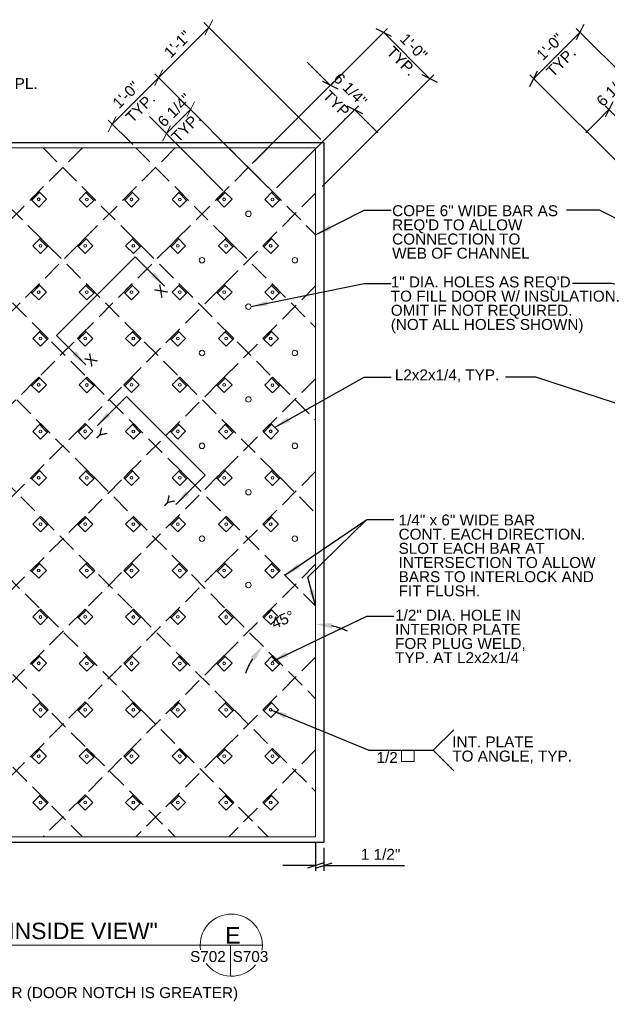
# Model space of a CAD drawing. Header units: inches. Extents: x 89 to 878, y -58 to 124.
# Tile 5 of 7: x 562 to 670, y -56 to 124. Entities that reach past the tile are written whole.
import ezdxf
from ezdxf.enums import TextEntityAlignment as Align

# ---------------------------------------------------------------- set-up
doc = ezdxf.new("R2010")
doc.units = ezdxf.units.IN
doc.header["$LTSCALE"] = 10
doc.header["$MEASUREMENT"] = 0
doc.linetypes.add('DGN Style 3', pattern=[0.501567, 0.358262, -0.143305])
for name, color, linetype, lineweight in [('G-ANN-TTLB', 7, 'Continuous', 0), ('G-ANNO-DIM', 1, 'Continuous', 0), ('G-ANNO-TEXT', 7, 'Continuous', 0), ('S-BRAC-DIA~', 5, 'Continuous', 30)]:
    doc.layers.add(name, color=color, linetype=linetype, lineweight=lineweight)
doc.styles.add("1 2 1'-0", font='arial.ttf', dxfattribs={"height": 3})
doc.styles.add("3 4 1'-0", font='arial.ttf', dxfattribs={"height": 2})
doc.dimstyles.new("3 4 1'-0", dxfattribs={"dimtxt": 2, "dimasz": 3, "dimexe": 1, "dimexo": 1, "dimgap": 1, "dimtad": 1, "dimdec": 4, "dimzin": 15, "dimdsep": 46, "dimlunit": 4, "dimtxsty": "3 4 1'-0", "dimblk": '_Oblique_0.3', "dimcen": 0.09, "dimadec": 4, "dimazin": 3, "dimtfac": 1, "dimtdec": 4, "dimtofl": 0, "dimtmove": 0, "dimatfit": 3, "dimfxl": 1, "dimfrac": 2, "dimtzin": 15, "dimarcsym": 0})

# ---------------------------------------------------------------- blocks, each defined once
blk = doc.blocks.new('*D45')
at = {"layer": 'Defpoints', "color": 0, "lineweight": 0, "transparency": 16777216}
for p in [(539.88, 75.85), (616.25, 75.85), (612.72, 12.65), (616.25, -0.52)]:
    blk.add_point(p, dxfattribs=at)
at = {"layer": 'G-ANNO-DIM', "color": 0, "lineweight": -2, "transparency": 16777216}
for start, end in [(64.7316, 77.3658), (147.6342, 160.2684)]:
    blk.add_arc((616.25, -0.52), 13.63, start, end, dxfattribs=at)
at = {"layer": 'G-ANNO-DIM', "color": 0, "lineweight": 0, "transparency": 16777216}
for points in [[(619.17, 12.29), (619.28, 13.28), (616.25, 13.11)], [(604.34, 7.09), (605.12, 6.47), (606.61, 9.12)]]:
    blk.add_solid(points, dxfattribs=at)
at = {"layer": 'G-ANNO-DIM', "color": 0, "transparency": 16777216, "insert": (610.26, 13.94), "char_height": 2, "attachment_point": 5, "rotation": 22.5, "style": "3 4 1'-0"}
blk.add_mtext('45°', dxfattribs=at)
blk = doc.blocks.new('_Oblique_0.3')
at = {"color": 0, "linetype": 'ByBlock', "lineweight": -2}
for p, q in [((0, 0), (-1, 0)), ((0.5, 0.167), (-0.5, -0.167))]:
    blk.add_line(p, q, dxfattribs=at)
blk = doc.blocks.new('*D46')
at = {"layer": 'Defpoints', "color": 0, "lineweight": 0, "transparency": 16777216}
for p in [(637.15, 112.85), (607.83, 100.5), (616.72, 92.42)]:
    blk.add_point(p, dxfattribs=at)
at = {"layer": 'G-ANNO-DIM', "color": 0, "lineweight": -2, "transparency": 16777216}
for p, q in [((608.53, 101.21), (629.37, 122.05)), ((630.79, 119.22), (635.03, 114.97)), ((617.43, 93.13), (637.86, 113.56))]:
    blk.add_line(p, q, dxfattribs=at)
at = {"layer": 'G-ANNO-DIM', "color": 0, "lineweight": -2, "transparency": 16777216, "xscale": 3, "yscale": 3, "zscale": 3}
for p, rotation in [((628.66, 121.34), 135.0000000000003), ((637.15, 112.85), 315.0000000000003)]:
    blk.add_blockref('_Oblique_0.3', p, dxfattribs=dict(at, rotation=rotation))
at = {"layer": 'G-ANNO-DIM', "color": 0, "transparency": 16777216, "insert": (634.18, 118.68), "char_height": 2, "attachment_point": 5, "rotation": 315, "style": "3 4 1'-0"}
blk.add_mtext('1\'-0"', dxfattribs=at)
blk = doc.blocks.new('*D47')
at = {"layer": 'Defpoints', "color": 0, "lineweight": 0, "transparency": 16777216}
for p in [(616.25, -25.79), (617.75, -26.79), (617.75, -31.04)]:
    blk.add_point(p, dxfattribs=at)
at = {"layer": 'G-ANNO-DIM', "color": 0, "lineweight": -2, "transparency": 16777216}
for p, q in [((616.25, -26.79), (616.25, -32.04)), ((617.75, -27.79), (617.75, -32.04)), ((613.25, -31.04), (610.25, -31.04)), ((620.75, -31.04), (632.52, -31.04))]:
    blk.add_line(p, q, dxfattribs=at)
at = {"layer": 'G-ANNO-DIM', "color": 0, "lineweight": -2, "transparency": 16777216, "xscale": 3, "yscale": 3, "zscale": 3}
blk.add_blockref('_Oblique_0.3', (616.25, -31.04), dxfattribs=at)
at = {"layer": 'G-ANNO-DIM', "color": 0, "lineweight": -2, "transparency": 16777216, "xscale": 3, "yscale": 3, "zscale": 3, "rotation": 180}
blk.add_blockref('_Oblique_0.3', (617.75, -31.04), dxfattribs=at)
at = {"layer": 'G-ANNO-DIM', "color": 0, "lineweight": 0, "transparency": 16777216, "insert": (628.13, -29.01), "char_height": 2, "attachment_point": 5, "style": "3 4 1'-0"}
blk.add_mtext('1 1/2"', dxfattribs=at)
blk = doc.blocks.new('*D49')
at = {"layer": 'Defpoints', "color": 0, "lineweight": 0, "transparency": 16777216}
for p in [(618.96, 111.62), (603.96, 96.61), (608.38, 92.19)]:
    blk.add_point(p, dxfattribs=at)
at = {"layer": 'G-ANNO-DIM', "color": 0, "lineweight": -2, "transparency": 16777216}
for p, q in [((616.84, 113.74), (614.72, 115.86)), ((604.66, 97.32), (619.67, 112.32)), ((609.08, 92.9), (624.09, 107.9)), ((625.5, 105.08), (627.63, 102.95))]:
    blk.add_line(p, q, dxfattribs=at)
at = {"layer": 'G-ANNO-DIM', "color": 0, "lineweight": -2, "transparency": 16777216, "xscale": 3, "yscale": 3, "zscale": 3}
for p, rotation in [((618.96, 111.62), 315.0000000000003), ((623.38, 107.2), 135.0000000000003)]:
    blk.add_blockref('_Oblique_0.3', p, dxfattribs=dict(at, rotation=rotation))
at = {"layer": 'G-ANNO-DIM', "color": 0, "lineweight": 0, "transparency": 16777216, "insert": (622.61, 110.84), "char_height": 2, "attachment_point": 5, "rotation": 315, "style": "3 4 1'-0"}
blk.add_mtext('6 1/4"', dxfattribs=at)
blk = doc.blocks.new('*D50')
at = {"layer": 'Defpoints', "color": 0, "lineweight": 0, "transparency": 16777216}
for p in [(656.12, 112.85), (685.45, 100.5), (676.55, 92.42)]:
    blk.add_point(p, dxfattribs=at)
at = {"layer": 'G-ANNO-DIM', "color": 0, "lineweight": -2, "transparency": 16777216}
for p, q in [((684.74, 101.21), (663.9, 122.05)), ((662.49, 119.22), (658.24, 114.97)), ((675.85, 93.13), (655.42, 113.56))]:
    blk.add_line(p, q, dxfattribs=at)
at = {"layer": 'G-ANNO-DIM', "color": 0, "lineweight": -2, "transparency": 16777216, "xscale": 3, "yscale": 3, "zscale": 3}
for p, rotation in [((664.61, 121.34), 44.99999999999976), ((656.12, 112.85), 224.9999999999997)]:
    blk.add_blockref('_Oblique_0.3', p, dxfattribs=dict(at, rotation=rotation))
at = {"layer": 'G-ANNO-DIM', "color": 0, "transparency": 16777216, "insert": (659.09, 118.68), "char_height": 2, "attachment_point": 5, "rotation": 45, "style": "3 4 1'-0"}
blk.add_mtext('1\'-0"', dxfattribs=at)
blk = doc.blocks.new('*D51')
at = {"layer": 'Defpoints', "color": 0, "lineweight": 0, "transparency": 16777216}
for p in [(674.31, 111.62), (689.32, 96.61), (684.9, 92.19)]:
    blk.add_point(p, dxfattribs=at)
at = {"layer": 'G-ANNO-DIM', "color": 0, "lineweight": -2, "transparency": 16777216}
for p, q in [((676.43, 113.74), (678.55, 115.86)), ((688.61, 97.32), (673.6, 112.32)), ((684.19, 92.9), (669.18, 107.9)), ((667.77, 105.08), (665.65, 102.95))]:
    blk.add_line(p, q, dxfattribs=at)
at = {"layer": 'G-ANNO-DIM', "color": 0, "lineweight": -2, "transparency": 16777216, "xscale": 3, "yscale": 3, "zscale": 3}
for p, rotation in [((674.31, 111.62), 224.9999999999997), ((669.89, 107.2), 44.99999999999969)]:
    blk.add_blockref('_Oblique_0.3', p, dxfattribs=dict(at, rotation=rotation))
at = {"layer": 'G-ANNO-DIM', "color": 0, "lineweight": 0, "transparency": 16777216, "insert": (670.66, 110.84), "char_height": 2, "attachment_point": 5, "rotation": 45, "style": "3 4 1'-0"}
blk.add_mtext('6 1/4"', dxfattribs=at)

msp = doc.modelspace()

# ---------------------------------------------------------------- linework, layer by layer
at = {"layer": 'G-ANN-TTLB', "color": 7, "linetype": 'Continuous', "lineweight": 13}
msp.add_line((494.32744, -45.60722), (606.51414, -45.60722), dxfattribs=at)
at = {"layer": 'G-ANN-TTLB', "color": 7, "linetype": 'Continuous', "lineweight": 0}
for radius, start, end in [(5.68325, 0, 180), (5.68426, 180, 188.8691645), (5.68426, 350.56955, 0), (5.68426, 215.7518704, 321.0245309)]:
    msp.add_arc((600.8309, -45.60722), radius, start, end, dxfattribs=at)
at = {"layer": 'G-ANNO-DIM'}
for p, q in [((617.22103, 101.72911), (595.82053, 123.12961)), ((597.43679, 123.63467), (596.02258, 120.80624)), ((596.72969, 122.22045), (587.5373, 113.02807)), ((586.83019, 111.61385), (588.24441, 114.44228)), ((588.24441, 114.44228), (586.83019, 111.61385)), ((607.59594, 92.96942), (586.83019, 113.73517)), ((587.5373, 113.02807), (579.05202, 104.54278)), ((579.75913, 105.957), (578.34491, 103.12857)), ((582.81098, 100.78382), (578.34491, 105.24989)), ((581.65431, 54.75158), (596.06631, 40.33959))]:
    msp.add_line(p, q, dxfattribs=at)
at = {"layer": 'G-ANNO-DIM', "lineweight": 0}
for p, q in [((594.1041, 108.61601), (592.68185, 105.79161)), ((593.39298, 107.20381), (588.98593, 102.82175)), ((599.25674, 92.39206), (585.8995, 105.95593)), ((588.27481, 101.40955), (589.69706, 104.23395)), ((568.8573, 65.88513), (583.26929, 80.29712))]:
    msp.add_line(p, q, dxfattribs=at)
at = {"layer": 'G-ANNO-DIM', "color": 30, "linetype": 'DGN Style 3'}
for p, q in [((590.58249, 100.2047), (472.24544, -18.13235)), ((573.61193, 100.2047), (472.24544, -1.16178)), ((607.55305, 100.2047), (481.56055, -25.7878)), ((616.24544, 91.92653), (498.53111, -25.7878)), ((616.24544, 74.95597), (515.50168, -25.7878)), ((616.24544, 57.9854), (532.47224, -25.7878)), ((616.24544, 41.01484), (549.4428, -25.7878)), ((616.24544, 24.04428), (566.41336, -25.7878)), ((616.24544, 7.07371), (583.38393, -25.7878)), ((616.24544, -9.89685), (600.35449, -25.7878))]:
    msp.add_line(p, q, dxfattribs=at)
at = {"layer": 'G-ANNO-DIM', "linetype": 'DGN Style 3'}
for p, q in [((481.56672, 100.2047), (607.55922, -25.7878)), ((498.53729, 100.2047), (616.24544, -17.50345)), ((515.50785, 100.2047), (616.24544, -0.53289)), ((532.47841, 100.2047), (616.24544, 16.43768)), ((549.44897, 100.2047), (616.24544, 33.40824)), ((566.41954, 100.2047), (616.24544, 50.3788)), ((583.3901, 100.2047), (616.24544, 67.34936)), ((606.1493, 94.41606), (600.36066, 100.2047)), ((600.36066, 100.2047), (616.24544, 84.31993)), ((472.24544, 92.55542), (590.58866, -25.7878)), ((472.24544, 75.58486), (573.6181, -25.7878))]:
    msp.add_line(p, q, dxfattribs=at)
at = {"layer": 'G-ANNO-DIM', "color": 3}
for p, q in [((564.37144, 90.61066), (565.78565, 92.02488)), ((574.25837, 92.01231), (575.67259, 90.5981)), ((581.342, 90.61066), (582.75622, 92.02488)), ((591.22893, 92.01231), (592.64315, 90.5981)), ((598.31257, 90.61066), (599.72678, 92.02488)), ((608.1995, 92.01231), (609.61371, 90.5981)), ((565.77309, 83.52703), (567.1873, 82.11282)), ((572.85672, 82.12538), (574.27093, 83.5396)), ((582.74365, 83.52703), (584.15787, 82.11282)), ((589.82728, 82.12538), (591.2415, 83.5396)), ((599.71422, 83.52703), (601.12843, 82.11282)), ((606.79785, 82.12538), (608.21206, 83.5396)), ((564.37144, 73.6401), (565.78565, 75.05432)), ((574.25837, 75.04175), (575.67259, 73.62754)), ((581.342, 73.6401), (582.75622, 75.05432)), ((591.22893, 75.04175), (592.64315, 73.62754)), ((598.31257, 73.6401), (599.72678, 75.05432)), ((608.1995, 75.04175), (609.61371, 73.62754)), ((565.77309, 66.55647), (567.1873, 65.14226)), ((572.85672, 65.15482), (574.27093, 66.56903)), ((582.74365, 66.55647), (584.15787, 65.14226)), ((589.82728, 65.15482), (591.2415, 66.56903)), ((599.71422, 66.55647), (601.12843, 65.14226)), ((606.79785, 65.15482), (608.21206, 66.56903)), ((564.37144, 56.66954), (565.78565, 58.08375)), ((574.25837, 58.07119), (575.67259, 56.65698)), ((581.342, 56.66954), (582.75622, 58.08375)), ((591.2415, 58.08375), (592.65571, 56.66954)), ((598.31257, 56.66954), (599.72678, 58.08375)), ((608.18693, 58.05863), (609.60115, 56.64441)), ((565.77309, 49.58591), (567.1873, 48.17169)), ((572.85672, 48.18426), (574.27093, 49.59847)), ((582.74365, 49.58591), (584.15787, 48.17169)), ((589.82728, 48.18426), (591.2415, 49.59847)), ((599.71422, 49.58591), (601.12843, 48.17169)), ((606.79785, 48.18426), (608.21206, 49.59847)), ((564.37144, 39.69898), (565.78565, 41.11319)), ((574.25837, 41.10063), (575.67259, 39.68641)), ((581.342, 39.69898), (582.75622, 41.11319)), ((591.22893, 41.10063), (592.64315, 39.68641)), ((598.31257, 39.69898), (599.72678, 41.11319)), ((608.1995, 41.10063), (609.61371, 39.68641)), ((565.77309, 32.61535), (567.1873, 31.20113)), ((572.85672, 31.21369), (574.27093, 32.62791)), ((582.74365, 32.61535), (584.15787, 31.20113)), ((589.82728, 31.21369), (591.2415, 32.62791)), ((599.71422, 32.61535), (601.12843, 31.20113)), ((606.79785, 31.21369), (608.21206, 32.62791)), ((564.37144, 22.72841), (565.78565, 24.14263)), ((574.25837, 24.13006), (575.67259, 22.71585)), ((581.342, 22.72841), (582.75622, 24.14263)), ((591.22893, 24.13006), (592.64315, 22.71585)), ((598.31257, 22.72841), (599.72678, 24.14263)), ((608.1995, 24.13006), (609.61371, 22.71585)), ((565.77309, 15.64478), (567.1873, 14.23057)), ((572.85672, 14.24313), (574.27093, 15.65735)), ((582.74365, 15.64478), (584.15787, 14.23057)), ((589.82728, 14.24313), (591.2415, 15.65735)), ((599.71422, 15.64478), (601.12843, 14.23057)), ((606.79785, 14.24313), (608.21206, 15.65735)), ((564.37144, 5.75785), (565.78565, 7.17206)), ((574.25837, 7.1595), (575.67259, 5.74529)), ((581.342, 5.75785), (582.75622, 7.17206)), ((591.22893, 7.1595), (592.64315, 5.74529)), ((598.31257, 5.75785), (599.72678, 7.17206)), ((608.1995, 7.1595), (609.61371, 5.74529)), ((565.77309, -1.32578), (567.1873, -2.73999)), ((572.85672, -2.72743), (574.27093, -1.31322)), ((582.74365, -1.32578), (584.15787, -2.73999)), ((589.82728, -2.72743), (591.2415, -1.31322)), ((599.71422, -1.32578), (601.12843, -2.73999)), ((606.79785, -2.72743), (608.21206, -1.31322)), ((564.37144, -11.21271), (565.78565, -9.7985)), ((574.25837, -9.81106), (575.67259, -11.22528)), ((581.342, -11.21271), (582.75622, -9.7985)), ((591.22893, -9.81106), (592.64315, -11.22528)), ((598.31257, -11.21271), (599.72678, -9.7985)), ((608.1995, -9.81106), (609.61371, -11.22528)), ((565.77309, -18.29634), (567.1873, -19.71056)), ((572.85672, -19.69799), (574.27093, -18.28378)), ((582.74365, -18.29634), (584.15787, -19.71056)), ((589.82728, -19.69799), (591.2415, -18.28378)), ((599.71422, -18.29634), (601.12843, -19.71056)), ((606.79785, -19.69799), (608.21206, -18.28378))]:
    msp.add_line(p, q, dxfattribs=at)
at = {"layer": 'G-ANNO-DIM', "color": 3, "flags": 128}
for points in [[(564.19466, 90.78744), (565.60888, 92.20165), (567.02309, 90.78744), (565.60888, 89.37323), (564.19466, 90.78744)], [(574.43515, 92.18909), (575.84936, 90.77488), (574.43515, 89.36066), (573.02093, 90.77488), (574.43515, 92.18909)], [(581.16523, 90.78744), (582.57944, 92.20165), (583.99365, 90.78744), (582.57944, 89.37323), (581.16523, 90.78744)], [(591.40571, 92.18909), (592.81992, 90.77488), (591.40571, 89.36066), (589.9915, 90.77488), (591.40571, 92.18909)], [(598.13579, 90.78744), (599.55, 92.20165), (600.96422, 90.78744), (599.55, 89.37323), (598.13579, 90.78744)], [(608.37627, 92.18909), (609.79049, 90.77488), (608.37627, 89.36066), (606.96206, 90.77488), (608.37627, 92.18909)], [(565.94987, 83.70381), (567.36408, 82.2896), (565.94987, 80.87538), (564.53565, 82.2896), (565.94987, 83.70381)], [(572.67994, 82.30216), (574.09416, 83.71637), (575.50837, 82.30216), (574.09416, 80.88795), (572.67994, 82.30216)], [(582.92043, 83.70381), (584.33464, 82.2896), (582.92043, 80.87538), (581.50622, 82.2896), (582.92043, 83.70381)], [(589.65051, 82.30216), (591.06472, 83.71637), (592.47893, 82.30216), (591.06472, 80.88795), (589.65051, 82.30216)], [(599.89099, 83.70381), (601.30521, 82.2896), (599.89099, 80.87538), (598.47678, 82.2896), (599.89099, 83.70381)], [(606.62107, 82.30216), (608.03528, 83.71637), (609.4495, 82.30216), (608.03528, 80.88795), (606.62107, 82.30216)], [(564.19466, 73.81688), (565.60888, 75.23109), (567.02309, 73.81688), (565.60888, 72.40266), (564.19466, 73.81688)], [(574.43515, 75.21853), (575.84936, 73.80432), (574.43515, 72.3901), (573.02093, 73.80432), (574.43515, 75.21853)], [(581.16523, 73.81688), (582.57944, 75.23109), (583.99365, 73.81688), (582.57944, 72.40266), (581.16523, 73.81688)], [(591.40571, 75.21853), (592.81992, 73.80432), (591.40571, 72.3901), (589.9915, 73.80432), (591.40571, 75.21853)], [(598.13579, 73.81688), (599.55, 75.23109), (600.96422, 73.81688), (599.55, 72.40266), (598.13579, 73.81688)], [(608.37627, 75.21853), (609.79049, 73.80432), (608.37627, 72.3901), (606.96206, 73.80432), (608.37627, 75.21853)], [(565.94987, 66.73325), (567.36408, 65.31903), (565.94987, 63.90482), (564.53565, 65.31903), (565.94987, 66.73325)], [(572.67994, 65.3316), (574.09416, 66.74581), (575.50837, 65.3316), (574.09416, 63.91738), (572.67994, 65.3316)], [(582.92043, 66.73325), (584.33464, 65.31903), (582.92043, 63.90482), (581.50622, 65.31903), (582.92043, 66.73325)], [(589.65051, 65.3316), (591.06472, 66.74581), (592.47893, 65.3316), (591.06472, 63.91738), (589.65051, 65.3316)], [(599.89099, 66.73325), (601.30521, 65.31903), (599.89099, 63.90482), (598.47678, 65.31903), (599.89099, 66.73325)], [(606.62107, 65.3316), (608.03528, 66.74581), (609.4495, 65.3316), (608.03528, 63.91738), (606.62107, 65.3316)], [(564.19466, 56.84632), (565.60888, 58.26053), (567.02309, 56.84632), (565.60888, 55.4321), (564.19466, 56.84632)], [(574.43515, 58.24797), (575.84936, 56.83375), (574.43515, 55.41954), (573.02093, 56.83375), (574.43515, 58.24797)], [(581.16523, 56.84632), (582.57944, 58.26053), (583.99365, 56.84632), (582.57944, 55.4321), (581.16523, 56.84632)], [(591.41827, 58.26053), (592.83249, 56.84632), (591.41827, 55.4321), (590.00406, 56.84632), (591.41827, 58.26053)], [(598.13579, 56.84632), (599.55, 58.26053), (600.96422, 56.84632), (599.55, 55.4321), (598.13579, 56.84632)], [(608.36371, 58.2354), (609.77792, 56.82119), (608.36371, 55.40698), (606.9495, 56.82119), (608.36371, 58.2354)], [(565.94987, 49.76268), (567.36408, 48.34847), (565.94987, 46.93426), (564.53565, 48.34847), (565.94987, 49.76268)], [(572.67994, 48.36103), (574.09416, 49.77525), (575.50837, 48.36103), (574.09416, 46.94682), (572.67994, 48.36103)], [(582.92043, 49.76268), (584.33464, 48.34847), (582.92043, 46.93426), (581.50622, 48.34847), (582.92043, 49.76268)], [(589.65051, 48.36103), (591.06472, 49.77525), (592.47893, 48.36103), (591.06472, 46.94682), (589.65051, 48.36103)], [(599.89099, 49.76268), (601.30521, 48.34847), (599.89099, 46.93426), (598.47678, 48.34847), (599.89099, 49.76268)], [(606.62107, 48.36103), (608.03528, 49.77525), (609.4495, 48.36103), (608.03528, 46.94682), (606.62107, 48.36103)], [(564.19466, 39.87575), (565.60888, 41.28997), (567.02309, 39.87575), (565.60888, 38.46154), (564.19466, 39.87575)], [(574.43515, 41.2774), (575.84936, 39.86319), (574.43515, 38.44898), (573.02093, 39.86319), (574.43515, 41.2774)], [(581.16523, 39.87575), (582.57944, 41.28997), (583.99365, 39.87575), (582.57944, 38.46154), (581.16523, 39.87575)], [(591.40571, 41.2774), (592.81992, 39.86319), (591.40571, 38.44898), (589.9915, 39.86319), (591.40571, 41.2774)], [(598.13579, 39.87575), (599.55, 41.28997), (600.96422, 39.87575), (599.55, 38.46154), (598.13579, 39.87575)], [(608.37627, 41.2774), (609.79049, 39.86319), (608.37627, 38.44898), (606.96206, 39.86319), (608.37627, 41.2774)], [(565.94987, 32.79212), (567.36408, 31.37791), (565.94987, 29.96369), (564.53565, 31.37791), (565.94987, 32.79212)], [(572.67994, 31.39047), (574.09416, 32.80469), (575.50837, 31.39047), (574.09416, 29.97626), (572.67994, 31.39047)], [(582.92043, 32.79212), (584.33464, 31.37791), (582.92043, 29.96369), (581.50622, 31.37791), (582.92043, 32.79212)], [(589.65051, 31.39047), (591.06472, 32.80469), (592.47893, 31.39047), (591.06472, 29.97626), (589.65051, 31.39047)], [(599.89099, 32.79212), (601.30521, 31.37791), (599.89099, 29.96369), (598.47678, 31.37791), (599.89099, 32.79212)], [(606.62107, 31.39047), (608.03528, 32.80469), (609.4495, 31.39047), (608.03528, 29.97626), (606.62107, 31.39047)], [(564.19466, 22.90519), (565.60888, 24.3194), (567.02309, 22.90519), (565.60888, 21.49098), (564.19466, 22.90519)], [(574.43515, 24.30684), (575.84936, 22.89263), (574.43515, 21.47841), (573.02093, 22.89263), (574.43515, 24.30684)], [(581.16523, 22.90519), (582.57944, 24.3194), (583.99365, 22.90519), (582.57944, 21.49098), (581.16523, 22.90519)], [(591.40571, 24.30684), (592.81992, 22.89263), (591.40571, 21.47841), (589.9915, 22.89263), (591.40571, 24.30684)], [(598.13579, 22.90519), (599.55, 24.3194), (600.96422, 22.90519), (599.55, 21.49098), (598.13579, 22.90519)], [(608.37627, 24.30684), (609.79049, 22.89263), (608.37627, 21.47841), (606.96206, 22.89263), (608.37627, 24.30684)], [(565.94987, 15.82156), (567.36408, 14.40735), (565.94987, 12.99313), (564.53565, 14.40735), (565.94987, 15.82156)], [(572.67994, 14.41991), (574.09416, 15.83412), (575.50837, 14.41991), (574.09416, 13.0057), (572.67994, 14.41991)], [(582.92043, 15.82156), (584.33464, 14.40735), (582.92043, 12.99313), (581.50622, 14.40735), (582.92043, 15.82156)], [(589.65051, 14.41991), (591.06472, 15.83412), (592.47893, 14.41991), (591.06472, 13.0057), (589.65051, 14.41991)], [(599.89099, 15.82156), (601.30521, 14.40735), (599.89099, 12.99313), (598.47678, 14.40735), (599.89099, 15.82156)], [(606.62107, 14.41991), (608.03528, 15.83412), (609.4495, 14.41991), (608.03528, 13.0057), (606.62107, 14.41991)], [(564.19466, 5.93463), (565.60888, 7.34884), (567.02309, 5.93463), (565.60888, 4.52041), (564.19466, 5.93463)], [(574.43515, 7.33628), (575.84936, 5.92206), (574.43515, 4.50785), (573.02093, 5.92206), (574.43515, 7.33628)], [(581.16523, 5.93463), (582.57944, 7.34884), (583.99365, 5.93463), (582.57944, 4.52041), (581.16523, 5.93463)], [(591.40571, 7.33628), (592.81992, 5.92206), (591.40571, 4.50785), (589.9915, 5.92206), (591.40571, 7.33628)], [(598.13579, 5.93463), (599.55, 7.34884), (600.96422, 5.93463), (599.55, 4.52041), (598.13579, 5.93463)], [(608.37627, 7.33628), (609.79049, 5.92206), (608.37627, 4.50785), (606.96206, 5.92206), (608.37627, 7.33628)], [(565.94987, -1.149), (567.36408, -2.56322), (565.94987, -3.97743), (564.53565, -2.56322), (565.94987, -1.149)], [(572.67994, -2.55065), (574.09416, -1.13644), (575.50837, -2.55065), (574.09416, -3.96487), (572.67994, -2.55065)], [(582.92043, -1.149), (584.33464, -2.56322), (582.92043, -3.97743), (581.50622, -2.56322), (582.92043, -1.149)], [(589.65051, -2.55065), (591.06472, -1.13644), (592.47893, -2.55065), (591.06472, -3.96487), (589.65051, -2.55065)], [(599.89099, -1.149), (601.30521, -2.56322), (599.89099, -3.97743), (598.47678, -2.56322), (599.89099, -1.149)], [(606.62107, -2.55065), (608.03528, -1.13644), (609.4495, -2.55065), (608.03528, -3.96487), (606.62107, -2.55065)], [(564.19466, -11.03594), (565.60888, -9.62172), (567.02309, -11.03594), (565.60888, -12.45015), (564.19466, -11.03594)], [(574.43515, -9.63428), (575.84936, -11.0485), (574.43515, -12.46271), (573.02093, -11.0485), (574.43515, -9.63428)], [(581.16523, -11.03594), (582.57944, -9.62172), (583.99365, -11.03594), (582.57944, -12.45015), (581.16523, -11.03594)], [(591.40571, -9.63428), (592.81992, -11.0485), (591.40571, -12.46271), (589.9915, -11.0485), (591.40571, -9.63428)], [(598.13579, -11.03594), (599.55, -9.62172), (600.96422, -11.03594), (599.55, -12.45015), (598.13579, -11.03594)], [(608.37627, -9.63428), (609.79049, -11.0485), (608.37627, -12.46271), (606.96206, -11.0485), (608.37627, -9.63428)], [(565.94987, -18.11957), (567.36408, -19.53378), (565.94987, -20.94799), (564.53565, -19.53378), (565.94987, -18.11957)], [(572.67994, -19.52122), (574.09416, -18.107), (575.50837, -19.52122), (574.09416, -20.93543), (572.67994, -19.52122)], [(582.92043, -18.11957), (584.33464, -19.53378), (582.92043, -20.94799), (581.50622, -19.53378), (582.92043, -18.11957)], [(589.65051, -19.52122), (591.06472, -18.107), (592.47893, -19.52122), (591.06472, -20.93543), (589.65051, -19.52122)], [(599.89099, -18.11957), (601.30521, -19.53378), (599.89099, -20.94799), (598.47678, -19.53378), (599.89099, -18.11957)], [(606.62107, -19.52122), (608.03528, -18.107), (609.4495, -19.52122), (608.03528, -20.93543), (606.62107, -19.52122)]]:
    msp.add_lwpolyline(points, close=True, dxfattribs=at)
at = {"layer": 'G-ANNO-DIM'}
for centre in [(603.96942, 88.13579), (595.48414, 79.65051), (612.4547, 79.65051), (603.96942, 71.16523), (595.48414, 62.67995), (612.4547, 62.67995), (603.96942, 54.19467), (595.48414, 45.70938), (612.4547, 45.70938), (603.96942, 37.2241), (595.48414, 28.73882), (612.4547, 28.73882), (603.96942, 20.25354)]:
    msp.add_circle(centre, 0.5, dxfattribs=at)
at = {"layer": 'G-ANNO-TEXT'}
for p, q in [((472.24544, 100.2047), (616.24544, 100.2047)), ((616.24544, 100.2047), (616.24544, -25.7878)), ((631.96391, -9.96622), (631.96391, -12.03115)), ((634.29836, -9.96622), (634.29836, -12.03115)), ((472.24544, -25.7878), (616.24544, -25.7878)), ((600.65581, -45.60722), (600.65581, -51.28878))]:
    msp.add_line(p, q, dxfattribs=at)
at = {"layer": 'G-ANNO-TEXT', "linetype": 'Continuous', "lineweight": 0}
for p, q in [((637.75856, -9.96249), (641.49397, -6.22708)), ((637.75856, -9.96249), (641.49397, -13.6979)), ((631.96391, -12.03115), (634.29836, -12.03115))]:
    msp.add_line(p, q, dxfattribs=at)
at = {"layer": 'G-ANNO-TEXT', "lineweight": 0}
for centre in [(565.60888, 90.78744), (574.43515, 90.77488), (582.57944, 90.78744), (591.40571, 90.77488), (599.55, 90.78744), (608.37627, 90.77488), (565.94987, 82.2896), (574.09416, 82.30216), (582.92043, 82.2896), (591.06472, 82.30216), (599.89099, 82.2896), (608.03528, 82.30216), (565.60888, 73.81688), (574.43515, 73.80432), (582.57944, 73.81688), (591.40571, 73.80432), (599.55, 73.81688), (608.37627, 73.80432), (565.94987, 65.31903), (574.09416, 65.3316), (582.92043, 65.31903), (591.06472, 65.3316), (599.89099, 65.31903), (608.03528, 65.3316), (565.60888, 56.84632), (574.43515, 56.83375), (582.57944, 56.84632), (591.41827, 56.84632), (599.55, 56.84632), (608.36371, 56.82119), (565.94987, 48.34847), (574.09416, 48.36103), (582.92043, 48.34847), (591.06472, 48.36103), (599.89099, 48.34847), (608.03528, 48.36103), (565.60888, 39.87575), (574.43515, 39.86319), (582.57944, 39.87575), (591.40571, 39.86319), (599.55, 39.87575), (608.37627, 39.86319), (565.94987, 31.37791), (574.09416, 31.39047), (582.92043, 31.37791), (591.06472, 31.39047), (599.89099, 31.37791), (608.03528, 31.39047), (565.60888, 22.90519), (574.43515, 22.89263), (582.57944, 22.90519), (591.40571, 22.89263), (599.55, 22.90519), (608.37627, 22.89263), (565.94987, 14.40735), (574.09416, 14.41991), (582.92043, 14.40735), (591.06472, 14.41991), (599.89099, 14.40735), (608.03528, 14.41991), (565.60888, 5.93463), (574.43515, 5.92206), (582.57944, 5.93463), (591.40571, 5.92206), (599.55, 5.93463), (608.37627, 5.92206), (565.94987, -2.56322), (574.09416, -2.55065), (582.92043, -2.56322), (591.06472, -2.55065), (599.89099, -2.56322), (608.03528, -2.55065), (565.60888, -11.03594), (574.43515, -11.0485), (582.57944, -11.03594), (591.40571, -11.0485), (599.55, -11.03594), (608.37627, -11.0485), (565.94987, -19.53378), (574.09416, -19.52122), (582.92043, -19.53378), (591.06472, -19.52122), (599.89099, -19.53378), (608.03528, -19.52122)]:
    msp.add_circle(centre, 0.25, dxfattribs=at)
at = {"layer": 'G-ANNO-TEXT', "linetype": 'Continuous', "lineweight": 0}
msp.add_solid([(616.24544, 16.43768), (615.96028, 19.46566), (614.99364, 19.2095)], dxfattribs=at)
at = {"layer": 'S-BRAC-DIA~'}
for p, q in [((471.74544, 101.2047), (617.74544, 101.2047)), ((617.74544, 101.2047), (617.74544, -26.7878)), ((471.74544, -26.7878), (617.74544, -26.7878))]:
    msp.add_line(p, q, dxfattribs=at)

# ---------------------------------------------------------------- texts
at = {"layer": 'G-ANN-TTLB', "color": 7, "linetype": 'Continuous', "lineweight": 13, "char_height": 3, "attachment_point": 7, "line_spacing_factor": 0.72, "style": "1 2 1'-0"}
for s, insert in [('\\fArial|b0|i0|c00|p39;LEFT DOOR PLATE ELEVATION "INSIDE VIEW"', (494.29215, -44.54163)), ('\\fArial|b0|i0|c00|p39;E', (599.7298, -45.31039))]:
    msp.add_mtext(s, dxfattribs=dict(at, insert=insert))
at = {"layer": 'G-ANN-TTLB', "color": 7, "linetype": 'Continuous', "lineweight": 0, "char_height": 2, "attachment_point": 8, "line_spacing_factor": 0.72, "style": "3 4 1'-0"}
for s, insert in [('\\fArial|b0|i0|c00|p39;S702', (596.55098, -48.71014)), ('\\fArial|b0|i0|c00|p39;S703', (604.33712, -48.71014)), ('\\fArial|b0|i0|c00|p39;NOTE: RIGHT DOOR PLATE ELEVATION IS SIMILAR (DOOR NOTCH IS GREATER)', (548.06338, -55.88498))]:
    msp.add_mtext(s, dxfattribs=dict(at, insert=insert))
at = {"layer": 'G-ANNO-DIM', "color": 7, "linetype": 'Continuous', "style": "3 4 1'-0"}
for s, rotation, p in [('1\'-1"', 45, (590.9887, 119.15084)), ('TYP.', 315, (631.97462, 116.07956)), ('TYP.', 45, (661.12565, 115.90709)), ('1\'-0"', 45, (581.57206, 109.89126)), ('TYP.', 315, (620.2978, 108.0383)), ('TYP.', 45, (584.18865, 107.53164)), ('TYP.', 45, (592.59212, 103.94122)), ('X', 45, (587.96292, 74.00942)), ('X', 45, (575.15502, 61.39955)), ('Y', 315, (576.92944, 47.80881)), ('Y', 315, (589.28454, 35.45371))]:
    msp.add_text(s, height=2, rotation=rotation, dxfattribs=at).set_placement(p, align=Align.MIDDLE_CENTER)
at = {"layer": 'G-ANNO-DIM', "color": 7, "linetype": 'Continuous', "lineweight": 0, "style": "3 4 1'-0"}
msp.add_text('6 1/4"', height=2, rotation=44.837125, dxfattribs=at).set_placement((590.41013, 107.09771), align=Align.MIDDLE_CENTER)
at = {"layer": 'G-ANNO-TEXT', "color": 7, "char_height": 2, "attachment_point": 1, "style": "3 4 1'-0"}
for s, insert, line_spacing_factor in [('1/2" THICK PL.', (546.40992, 112.96542), 0.777165), ('COPE 6" WIDE BAR AS\\PREQ\'D TO ALLOW \\PCONNECTION TO \\PWEB OF CHANNEL', (630.2451, 89.70434), 0.777165), ('1" DIA. HOLES AS REQ\'D\\PTO FILL DOOR W/ INSULATION. \\POMIT IF NOT REQUIRED.\\P(NOT ALL HOLES SHOWN)', (629.99654, 76.67901), 0.777165), ('L2x2x1/4, TYP.', (630.73399, 59.68021), 0.777165), ('1/2" DIA. HOLE IN \\PINTERIOR PLATE\\PFOR PLUG WELD,\\PTYP. AT L2x2x1/4', (630.78192, 15.74608), 0.777165), ('INT. PLATE\\PTO ANGLE, TYP.', (641.24039, -7.43275), 0.777165), ('1/2', (627.38932, -10.28662), 0.6)]:
    msp.add_mtext(s, dxfattribs=dict(at, insert=insert, line_spacing_factor=line_spacing_factor))
at = {"layer": 'G-ANNO-TEXT', "color": 7, "insert": (631.42516, 33.14248), "char_height": 2, "width": 55.3711965, "attachment_point": 1, "line_spacing_factor": 0.777165, "style": "3 4 1'-0"}
msp.add_mtext('1/4" x 6" WIDE BAR\\PCONT. EACH DIRECTION. \\PSLOT EACH BAR AT\\PINTERSECTION TO ALLOW\\PBARS TO INTERLOCK AND \\PFIT FLUSH.', dxfattribs=at)

# ---------------------------------------------------------------- dimensions: what is measured, and where the dimension line sits
at = {"layer": 'G-ANNO-DIM'}
for base, p1, p2, angle, picture, middle in [((656.12327, 112.85299), (685.44514, 100.50169), (676.55343, 92.42284), 225, '*D50', (660.52163, 117.25135)), ((637.14947, 112.85299), (607.8276, 100.50169), (616.71931, 92.42284), 315, '*D46', (632.75111, 117.25135))]:
    dim = msp.add_linear_dim(base=base, p1=p1, p2=p2, angle=angle, dimstyle="3 4 1'-0", dxfattribs=at)
    dim.commit()
    dim.dimension.update_dxf_attribs({"geometry": picture, "text_midpoint": middle, "dimtype": 160})
at = {"layer": 'G-ANNO-DIM', "lineweight": 0}
for base, p1, p2, angle, picture, middle in [((618.96422, 111.61587), (608.37627, 92.18909), (603.95686, 96.60851), 135, '*D49', (621.17393, 109.40616)), ((674.30852, 111.61587), (684.89646, 92.18909), (689.31588, 96.60851), 45, '*D51', (672.09881, 109.40616))]:
    dim = msp.add_linear_dim(base=base, p1=p1, p2=p2, angle=angle, dimstyle="3 4 1'-0", dxfattribs=at)
    dim.commit()
    dim.dimension.update_dxf_attribs({"geometry": picture, "text_midpoint": middle, "dimtype": 160})
at = {"layer": 'G-ANNO-DIM'}
dim = msp.add_angular_dim_3p(base=(612.71708, 12.65042), center=(616.24544, -0.5176), p1=(616.24544, 75.84993), p2=(539.87791, 75.84993), dimstyle="3 4 1'-0", override={"dimse1": 1, "dimse2": 1}, dxfattribs=at)
dim.commit()
dim.dimension.update_dxf_attribs({"geometry": '*D45', "text_midpoint": (610.2566, 13.94074)})
at = {"layer": 'G-ANNO-DIM', "lineweight": 0}
dim = msp.add_linear_dim(base=(617.74544, -31.04326), p1=(616.24544, -25.7878), p2=(617.74544, -26.7878), dimstyle="3 4 1'-0", dxfattribs=at)
dim.commit()
dim.dimension.update_dxf_attribs({"geometry": '*D47', "text_midpoint": (628.13084, -31.04326), "dimtype": 160})

# ---------------------------------------------------------------- leaders
at = {"layer": 'G-ANNO-DIM'}
for points in [[(588.63894, 74.92747), (583.26929, 80.29712)], [(574.22695, 60.51547), (568.8573, 65.88513)], [(576.28466, 49.38192), (581.65431, 54.75158)], [(590.69665, 34.96993), (596.06631, 40.33959)]]:
    msp.add_leader(points, dimstyle="3 4 1'-0", override={"dimgap": 2}, dxfattribs=at)
at = {"layer": 'G-ANNO-TEXT'}
for points in [[(616.24544, 84.31993), (625.10035, 88.80186), (630.07742, 88.80186)], [(677.0273, 84.31993), (668.17239, 88.80186), (662.14506, 88.80186)], [(604.46942, 71.16523), (625.10035, 75.41077), (630.07742, 75.41077)], [(688.80332, 71.16523), (670.33268, 75.41077), (663.21917, 75.41077)], [(608.74239, 49.06814), (625.10035, 58.29077), (630.07742, 58.29077)], [(684.53035, 49.06814), (656.49724, 58.29077), (650.94957, 58.29077)], [(610.63639, 22.04673), (625.6202, 32.23733), (630.52255, 32.23733)], [(608.28528, 6.28818), (625.6202, 14.53881), (630.52255, 14.53881)], [(608.03528, -2.55065), (625.98888, -9.96249), (637.75856, -9.96249)]]:
    msp.add_leader(points, dimstyle="3 4 1'-0", override={"dimgap": 2}, dxfattribs=at)
at = {"layer": 'G-ANNO-TEXT', "linetype": 'Continuous', "lineweight": 0}
msp.add_leader([(616.24544, 16.43768), (614.84858, 21.70881), (625.6202, 32.23733)], dimstyle="3 4 1'-0", override={"dimgap": 2}, dxfattribs=at)

doc.saveas('drawing.dxf')
